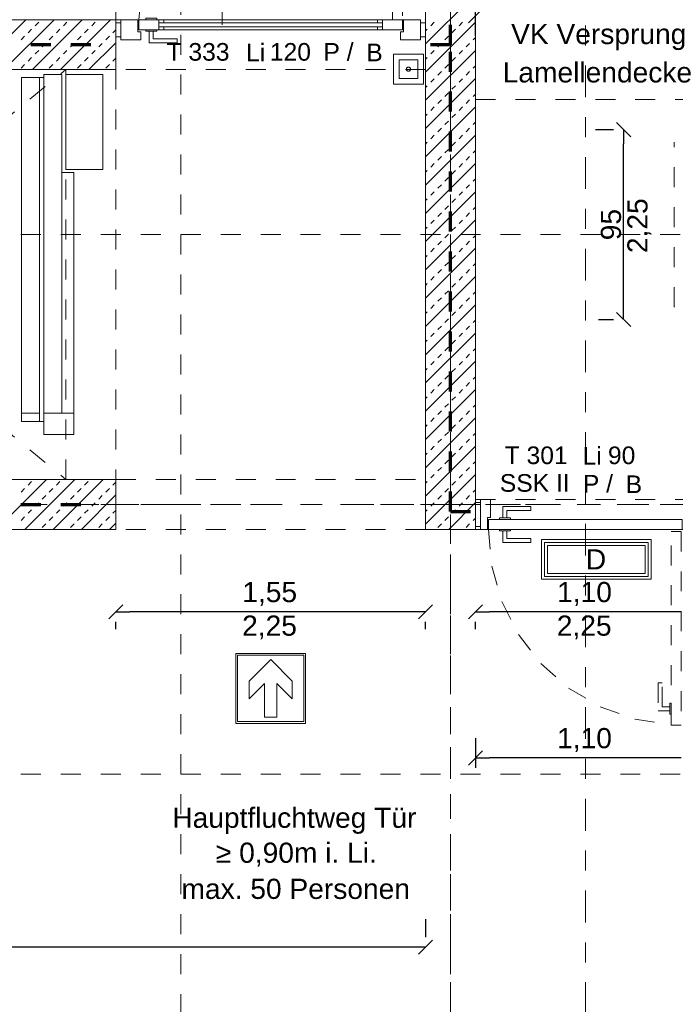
# Model space of a CAD drawing. Header units: metres. Extents: x -45.2 to 14.3, y -31.8 to 10.2.
# Tile 112 of 148: x -18.4 to -15.1, y -7.9 to -3. Entities that reach past the tile are written whole.
import ezdxf

# ---------------------------------------------------------------- set-up
doc = ezdxf.new("R2010")
doc.units = ezdxf.units.M
doc.header["$LTSCALE"] = 0.05
for name, pattern in [('Achsen 01', [5.291531, 3.175, -1.058062, 0.352704, -0.705764]), ('gestrichelt - 01', [2, 1, -1]), ('gestrichelt - 02', [4, 2, -2]), ('ISO-07 Punktiert', [0.889, 0.127, -0.762]), ('Raster 01', [2, 1, -1]), ('VW-01 Strichlinie kurz', [2, 1, -1])]:
    doc.linetypes.add(name, pattern=pattern)
doc.layers.get('0').update_dxf_attribs({"lineweight": 25})
for name, color, linetype, lineweight in [('013_Beton und Stahlbetonarbeiten-000 Unterzüge', 7, 'ISO-07 Punktiert', 13), ('013_Beton und Stahlbetonarbeiten-340 Innenwände', 7, 'Continuous', 18), ('027_Tischlerarbeiten-340 Innentüren', 7, 'Continuous', 9), ('031_Metallbauarbeiten-340 Innentüren _ Elemente', 7, 'Continuous', 9), ('039_Trockenbauarbeiten-000 Sturz', 7, 'ISO-07 Punktiert', 9), ('AV1-Brandschutzkonzept-Brandschutzkonzept', 7, 'Continuous', 5), ('AV1-Einrichtung Bemaßung', 7, 'Continuous', 9), ('AV1-Schnitt Achsen', 7, 'Achsen 01', 18), ('Keine', 7, 'Continuous', 9)]:
    doc.layers.add(name, color=color, linetype=linetype, lineweight=lineweight)
for name, color, linetype, lineweight, true_color in [('013_Beton und Stahlbetonarbeiten-350 Stahlbeton Treppe Ansicht', 7, 'Continuous', 9, 0xa6a6a6), ('027_Tischlerarbeiten-000 Versprung Akustikdecke', 7, 'gestrichelt - 01', 9, 0xa0a0a4), ('069_Aufzüge-allg.', 7, 'Continuous', 9, 0x777777), ('069_Aufzüge-Schaltschrank', 7, 'Continuous', 9, 0x777777), ('069_Aufzüge-Tür', 7, 'Continuous', 9, 0xaaaaaa), ('AV1-Achsen', 1, 'Achsen 01', 18, 0xff0000), ('AV1-Brandschutzkonzept-Anmerkung Text', 7, 'Continuous', 9, 0x599559), ('AV1-Raster', 7, 'Raster 01', 9, 0xa6a6a6)]:
    doc.layers.add(name, color=color, linetype=linetype, lineweight=lineweight, true_color=true_color)
doc.styles.add('Arial', font='arial.ttf')

msp = doc.modelspace()

# ---------------------------------------------------------------- linework, layer by layer
at = {"color": 0, "linetype": 'Continuous', "lineweight": 15}
for p, q in [((-16.1104, -2.9914), (-16.0396, -2.9207)), ((-15.3688, -3.4896), (-15.298, -3.5604)), ((-15.298, -4.5104), (-15.3688, -4.4396)), ((-17.9104, -5.9733), (-17.8396, -5.9026)), ((-16.2896, -5.9026), (-16.3604, -5.9733)), ((-16.1104, -5.9733), (-16.0396, -5.9026)), ((-16.1104, -6.7042), (-16.0396, -6.6335)), ((-16.2896, -7.5796), (-16.3604, -7.6503))]:
    msp.add_line(p, q, dxfattribs=at)
at = {"color": 0, "linetype": 'ByBlock', "lineweight": -2}
for p, q in [((-15.3334, -3.525), (-15.3334, -3.5957)), ((-15.3334, -4.475), (-15.3334, -4.4043)), ((-17.875, -5.938), (-17.8043, -5.938)), ((-16.325, -5.938), (-16.3957, -5.938)), ((-16.075, -5.938), (-16.0043, -5.938)), ((-16.075, -6.6689), (-16.0043, -6.6689)), ((-16.325, -7.615), (-16.3957, -7.615))]:
    msp.add_line(p, q, dxfattribs=at)
at = {"layer": '013_Beton und Stahlbetonarbeiten-000 Unterzüge', "linetype": 'VW-01 Strichlinie kurz'}
for points in [[(-17.875, -3.225), (-17.875, -2.975), (-16.325, -2.975), (-16.325, -3.225)], [(-18.125, -3.225), (-17.875, -3.225), (-17.875, -5.275), (-18.125, -5.275)], [(-16.325, -5.275), (-16.325, -5.525), (-17.875, -5.525), (-17.875, -5.275)]]:
    msp.add_lwpolyline(points, close=True, dxfattribs=at)
at = {"layer": '013_Beton und Stahlbetonarbeiten-340 Innenwände', "color": 251, "linetype": 'Continuous', "lineweight": 13, "true_color": 0x4c4c4c}
for p, q in [((-16.075, -2.8456), (-16.325, -3.0956)), ((-18.3257, -2.975), (-18.5757, -3.225)), ((-18.1843, -2.975), (-18.4343, -3.225)), ((-18.0429, -2.975), (-18.2929, -3.225)), ((-18.2787, -3.0052), (-18.261, -2.9875)), ((-17.9015, -2.975), (-18.1515, -3.225)), ((-18.1373, -3.0052), (-18.1196, -2.9875)), ((-17.9959, -3.0052), (-17.9782, -2.9875)), ((-16.075, -2.987), (-16.325, -3.237)), ((-16.2988, -3.0052), (-16.2811, -2.9875)), ((-16.1574, -3.0052), (-16.1397, -2.9875)), ((-18.3141, -3.0406), (-18.2964, -3.0229)), ((-18.1726, -3.0406), (-18.155, -3.0229)), ((-18.0312, -3.0406), (-18.0135, -3.0229)), ((-17.8898, -3.0406), (-17.875, -3.0258)), ((-16.325, -3.0314), (-16.3165, -3.0229)), ((-16.1927, -3.0406), (-16.1751, -3.0229)), ((-18.3494, -3.0759), (-18.3317, -3.0582)), ((-18.2434, -3.1113), (-18.2257, -3.0936)), ((-18.208, -3.0759), (-18.1903, -3.0582)), ((-18.1019, -3.1113), (-18.0843, -3.0936)), ((-18.0666, -3.0759), (-18.0489, -3.0582)), ((-17.875, -3.09), (-18.01, -3.225)), ((-17.9605, -3.1113), (-17.9428, -3.0936)), ((-17.9252, -3.0759), (-17.9075, -3.0582)), ((-16.2635, -3.1113), (-16.2458, -3.0936)), ((-16.2281, -3.0759), (-16.2104, -3.0582)), ((-16.122, -3.1113), (-16.1044, -3.0936)), ((-16.0867, -3.0759), (-16.075, -3.0642)), ((-18.2787, -3.1466), (-18.261, -3.1289)), ((-18.1373, -3.1466), (-18.1196, -3.1289)), ((-17.9959, -3.1466), (-17.9782, -3.1289)), ((-16.075, -3.1284), (-16.325, -3.3784)), ((-16.2988, -3.1466), (-16.2811, -3.1289)), ((-16.1574, -3.1466), (-16.1397, -3.1289)), ((-18.3494, -3.2173), (-18.3317, -3.1997)), ((-18.3141, -3.182), (-18.2964, -3.1643)), ((-18.208, -3.2173), (-18.1903, -3.1997)), ((-18.1726, -3.182), (-18.155, -3.1643)), ((-18.0666, -3.2173), (-18.0489, -3.1997)), ((-18.0312, -3.182), (-18.0135, -3.1643)), ((-17.9252, -3.2173), (-17.9075, -3.1997)), ((-17.8898, -3.182), (-17.875, -3.1672)), ((-16.325, -3.1728), (-16.3165, -3.1643)), ((-16.2281, -3.2173), (-16.2104, -3.1997)), ((-16.1927, -3.182), (-16.1751, -3.1643)), ((-16.2635, -3.2527), (-16.2458, -3.235)), ((-16.122, -3.2527), (-16.1044, -3.235)), ((-16.0867, -3.2173), (-16.075, -3.2057)), ((-16.075, -3.2699), (-16.325, -3.5199)), ((-16.2988, -3.288), (-16.2811, -3.2704)), ((-16.1574, -3.288), (-16.1397, -3.2704)), ((-16.325, -3.3142), (-16.3165, -3.3057)), ((-16.2281, -3.3588), (-16.2104, -3.3411)), ((-16.1927, -3.3234), (-16.1751, -3.3057)), ((-16.0867, -3.3588), (-16.075, -3.3471)), ((-16.2635, -3.3941), (-16.2458, -3.3764)), ((-16.122, -3.3941), (-16.1044, -3.3764)), ((-16.075, -3.4113), (-16.325, -3.6613)), ((-16.325, -3.4557), (-16.3165, -3.4471)), ((-16.2988, -3.4295), (-16.2811, -3.4118)), ((-16.1927, -3.4648), (-16.1751, -3.4471)), ((-16.1574, -3.4295), (-16.1397, -3.4118)), ((-16.2281, -3.5002), (-16.2104, -3.4825)), ((-16.0867, -3.5002), (-16.075, -3.4885)), ((-16.2635, -3.5355), (-16.2458, -3.5179)), ((-16.122, -3.5355), (-16.1044, -3.5179)), ((-16.075, -3.5527), (-16.325, -3.8027)), ((-16.325, -3.5971), (-16.3165, -3.5886)), ((-16.2988, -3.5709), (-16.2811, -3.5532)), ((-16.1927, -3.6062), (-16.1751, -3.5886)), ((-16.1574, -3.5709), (-16.1397, -3.5532)), ((-16.2281, -3.6416), (-16.2104, -3.6239)), ((-16.0867, -3.6416), (-16.075, -3.6299)), ((-16.075, -3.6941), (-16.325, -3.9441)), ((-16.2988, -3.7123), (-16.2811, -3.6946)), ((-16.2635, -3.677), (-16.2458, -3.6593)), ((-16.1574, -3.7123), (-16.1397, -3.6946)), ((-16.122, -3.677), (-16.1044, -3.6593)), ((-16.325, -3.7385), (-16.3165, -3.73)), ((-16.1927, -3.7477), (-16.1751, -3.73)), ((-16.2281, -3.783), (-16.2104, -3.7653)), ((-16.0867, -3.783), (-16.075, -3.7713)), ((-16.075, -3.8355), (-16.325, -4.0855)), ((-16.2988, -3.8537), (-16.2811, -3.8361)), ((-16.2635, -3.8184), (-16.2458, -3.8007)), ((-16.1574, -3.8537), (-16.1397, -3.8361)), ((-16.122, -3.8184), (-16.1044, -3.8007)), ((-16.325, -3.8799), (-16.3165, -3.8714)), ((-16.1927, -3.8891), (-16.1751, -3.8714)), ((-16.2281, -3.9244), (-16.2104, -3.9068)), ((-16.0867, -3.9244), (-16.075, -3.9128)), ((-16.075, -3.977), (-16.325, -4.227)), ((-16.2988, -3.9952), (-16.2811, -3.9775)), ((-16.2635, -3.9598), (-16.2458, -3.9421)), ((-16.1574, -3.9952), (-16.1397, -3.9775)), ((-16.122, -3.9598), (-16.1044, -3.9421)), ((-16.325, -4.0213), (-16.3165, -4.0128)), ((-16.1927, -4.0305), (-16.1751, -4.0128)), ((-16.2635, -4.1012), (-16.2458, -4.0835)), ((-16.2281, -4.0659), (-16.2104, -4.0482)), ((-16.122, -4.1012), (-16.1044, -4.0835)), ((-16.0867, -4.0659), (-16.075, -4.0542)), ((-16.075, -4.1184), (-16.325, -4.3684)), ((-16.2988, -4.1366), (-16.2811, -4.1189)), ((-16.1574, -4.1366), (-16.1397, -4.1189)), ((-16.325, -4.1628), (-16.3165, -4.1543)), ((-16.1927, -4.1719), (-16.1751, -4.1543)), ((-16.2635, -4.2426), (-16.2458, -4.225)), ((-16.2281, -4.2073), (-16.2104, -4.1896)), ((-16.122, -4.2426), (-16.1044, -4.225)), ((-16.0867, -4.2073), (-16.075, -4.1956)), ((-16.075, -4.2598), (-16.325, -4.5098)), ((-16.2988, -4.278), (-16.2811, -4.2603)), ((-16.1574, -4.278), (-16.1397, -4.2603)), ((-16.325, -4.3042), (-16.3165, -4.2957)), ((-16.2281, -4.3487), (-16.2104, -4.331)), ((-16.1927, -4.3134), (-16.1751, -4.2957)), ((-16.2635, -4.3841), (-16.2458, -4.3664)), ((-16.122, -4.3841), (-16.1044, -4.3664)), ((-16.0867, -4.3487), (-16.075, -4.337)), ((-16.075, -4.4012), (-16.325, -4.6512)), ((-16.2988, -4.4194), (-16.2811, -4.4017)), ((-16.1574, -4.4194), (-16.1397, -4.4017)), ((-16.325, -4.4456), (-16.3165, -4.4371)), ((-16.2281, -4.4901), (-16.2104, -4.4725)), ((-16.1927, -4.4548), (-16.1751, -4.4371)), ((-16.0867, -4.4901), (-16.075, -4.4784)), ((-16.2635, -4.5255), (-16.2458, -4.5078)), ((-16.122, -4.5255), (-16.1044, -4.5078)), ((-16.075, -4.5426), (-16.325, -4.7926)), ((-16.325, -4.587), (-16.3165, -4.5785)), ((-16.2988, -4.5608), (-16.2811, -4.5432)), ((-16.1927, -4.5962), (-16.1751, -4.5785)), ((-16.1574, -4.5608), (-16.1397, -4.5432)), ((-16.2281, -4.6315), (-16.2104, -4.6139)), ((-16.0867, -4.6315), (-16.075, -4.6199)), ((-16.2635, -4.6669), (-16.2458, -4.6492)), ((-16.122, -4.6669), (-16.1044, -4.6492)), ((-16.075, -4.6841), (-16.325, -4.9341)), ((-16.325, -4.7284), (-16.3165, -4.7199)), ((-16.2988, -4.7023), (-16.2811, -4.6846)), ((-16.1927, -4.7376), (-16.1751, -4.7199)), ((-16.1574, -4.7023), (-16.1397, -4.6846)), ((-16.2281, -4.773), (-16.2104, -4.7553)), ((-16.0867, -4.773), (-16.075, -4.7613)), ((-16.075, -4.8255), (-16.325, -5.0755)), ((-16.2988, -4.8437), (-16.2811, -4.826)), ((-16.2635, -4.8083), (-16.2458, -4.7906)), ((-16.1574, -4.8437), (-16.1397, -4.826)), ((-16.122, -4.8083), (-16.1044, -4.7906)), ((-16.325, -4.8699), (-16.3165, -4.8614)), ((-16.1927, -4.879), (-16.1751, -4.8614)), ((-16.2281, -4.9144), (-16.2104, -4.8967)), ((-16.0867, -4.9144), (-16.075, -4.9027)), ((-16.075, -4.9669), (-16.325, -5.2169)), ((-16.2988, -4.9851), (-16.2811, -4.9674)), ((-16.2635, -4.9497), (-16.2458, -4.9321)), ((-16.1574, -4.9851), (-16.1397, -4.9674)), ((-16.122, -4.9497), (-16.1044, -4.9321)), ((-16.325, -5.0113), (-16.3165, -5.0028)), ((-16.1927, -5.0205), (-16.1751, -5.0028)), ((-16.2635, -5.0912), (-16.2458, -5.0735)), ((-16.2281, -5.0558), (-16.2104, -5.0381)), ((-16.122, -5.0912), (-16.1044, -5.0735)), ((-16.0867, -5.0558), (-16.075, -5.0441)), ((-16.075, -5.1083), (-16.325, -5.3583)), ((-16.2988, -5.1265), (-16.2811, -5.1088)), ((-16.1574, -5.1265), (-16.1397, -5.1088)), ((-16.325, -5.1527), (-16.3165, -5.1442)), ((-16.1927, -5.1619), (-16.1751, -5.1442)), ((-16.2635, -5.2326), (-16.2458, -5.2149)), ((-16.2281, -5.1972), (-16.2104, -5.1796)), ((-16.122, -5.2326), (-16.1044, -5.2149)), ((-16.0867, -5.1972), (-16.075, -5.1856)), ((-16.075, -5.2498), (-16.325, -5.4998)), ((-16.2988, -5.2679), (-16.2811, -5.2503)), ((-16.1574, -5.2679), (-16.1397, -5.2503)), ((-18.2216, -5.275), (-18.4716, -5.525)), ((-18.0801, -5.275), (-18.3301, -5.525)), ((-18.3141, -5.3033), (-18.2964, -5.2856)), ((-17.9387, -5.275), (-18.1887, -5.525)), ((-18.1726, -5.3033), (-18.155, -5.2856)), ((-18.0312, -5.3033), (-18.0135, -5.2856)), ((-17.8898, -5.3033), (-17.875, -5.2885)), ((-16.325, -5.2941), (-16.3165, -5.2856)), ((-16.1927, -5.3033), (-16.1751, -5.2856)), ((-18.3494, -5.3387), (-18.3317, -5.321)), ((-18.2434, -5.374), (-18.2257, -5.3563)), ((-18.208, -5.3387), (-18.1903, -5.321)), ((-18.1019, -5.374), (-18.0843, -5.3563)), ((-18.0666, -5.3387), (-18.0489, -5.321)), ((-17.875, -5.3527), (-18.0473, -5.525)), ((-17.9605, -5.374), (-17.9428, -5.3563)), ((-17.9252, -5.3387), (-17.9075, -5.321)), ((-16.2635, -5.374), (-16.2458, -5.3563)), ((-16.2281, -5.3387), (-16.2104, -5.321)), ((-16.122, -5.374), (-16.1044, -5.3563)), ((-16.0867, -5.3387), (-16.075, -5.327)), ((-18.2787, -5.4094), (-18.261, -5.3917)), ((-18.1373, -5.4094), (-18.1196, -5.3917)), ((-17.9959, -5.4094), (-17.9782, -5.3917)), ((-16.2988, -5.4094), (-16.2811, -5.3917)), ((-16.075, -5.3912), (-16.2088, -5.525)), ((-16.1574, -5.4094), (-16.1397, -5.3917)), ((-18.3494, -5.4801), (-18.3317, -5.4624)), ((-18.3141, -5.4447), (-18.2964, -5.427)), ((-18.208, -5.4801), (-18.1903, -5.4624)), ((-18.1726, -5.4447), (-18.155, -5.427)), ((-18.0666, -5.4801), (-18.0489, -5.4624)), ((-18.0312, -5.4447), (-18.0135, -5.427)), ((-17.9252, -5.4801), (-17.9075, -5.4624)), ((-17.8898, -5.4447), (-17.875, -5.4299)), ((-16.325, -5.4356), (-16.3165, -5.427)), ((-16.2281, -5.4801), (-16.2104, -5.4624)), ((-16.1927, -5.4447), (-16.1751, -5.427)), ((-18.2434, -5.5154), (-18.2257, -5.4978)), ((-18.1019, -5.5154), (-18.0843, -5.4978)), ((-17.9605, -5.5154), (-17.9428, -5.4978)), ((-17.875, -5.4941), (-17.9059, -5.525)), ((-16.2635, -5.5154), (-16.2458, -5.4978)), ((-16.122, -5.5154), (-16.1044, -5.4978)), ((-16.0867, -5.4801), (-16.075, -5.4684))]:
    msp.add_line(p, q, dxfattribs=at)
at = {"layer": '013_Beton und Stahlbetonarbeiten-340 Innenwände'}
for points in [[(-20.625, -5.275), (-20.625, -3.225), (-17.875, -3.225), (-17.875, -2.975), (-22.825, -2.975), (-22.825, -0.125), (-23.075, -0.125), (-23.075, -3.725), (-22.825, -3.725), (-22.825, -3.225), (-20.875, -3.225), (-20.875, -5.525), (-17.875, -5.525), (-17.875, -5.275)], [(-16.325, -5.525), (-16.325, -0.125), (-16.075, -0.125), (-16.075, -5.525)]]:
    msp.add_lwpolyline(points, close=True, dxfattribs=at)
at = {"layer": '013_Beton und Stahlbetonarbeiten-350 Stahlbeton Treppe Ansicht', "color": 7, "linetype": 'Raster 01'}
msp.add_line((-17.875, -0.125), (-17.875, -2.975), dxfattribs=at)
at = {"layer": '027_Tischlerarbeiten-000 Versprung Akustikdecke'}
msp.add_line((-16.075, -3.375), (-14.975, -3.375), dxfattribs=at)
at = {"layer": '027_Tischlerarbeiten-340 Innentüren', "color": 8, "linetype": 'gestrichelt - 01', "true_color": 0x808080}
msp.add_line((-15.0803, -4.4125), (-15.0803, -3.5875), dxfattribs=at)
at = {"layer": '027_Tischlerarbeiten-340 Innentüren', "color": 8, "lineweight": 5, "true_color": 0x808080}
msp.add_lwpolyline([(-15.0797, -4.4105), (-15.0803, -4.4125), (-15.0808, -4.4105)], dxfattribs=at)
at = {"layer": '027_Tischlerarbeiten-340 Innentüren'}
for points in [[(-16.05, -5.39), (-16.05, -5.51), (-16.075, -5.51), (-16.075, -5.39)], [(-16.015, -5.525), (-16.015, -5.465), (-16, -5.465), (-16, -5.375), (-16.05, -5.375), (-16.05, -5.525)], [(-15.9375, -5.4675), (-15.9175, -5.4675), (-15.9175, -5.43), (-15.7975, -5.43), (-15.7975, -5.41), (-15.9375, -5.41)], [(-15.9, -5.4675), (-15.9, -5.475), (-15.955, -5.475), (-15.955, -5.4675)], [(-15.04, -5.525), (-16.01, -5.525), (-16.01, -5.475), (-15.04, -5.475)], [(-15.9, -5.525), (-15.9, -5.5325), (-15.955, -5.5325), (-15.955, -5.525)], [(-15.9375, -5.5325), (-15.9175, -5.5325), (-15.9175, -5.57), (-15.7975, -5.57), (-15.7975, -5.59), (-15.9375, -5.59)]]:
    msp.add_lwpolyline(points, close=True, dxfattribs=at)
at = {"layer": '027_Tischlerarbeiten-340 Innentüren', "color": 253, "linetype": 'gestrichelt - 01', "lineweight": 9, "true_color": 0xa6a6a6}
msp.add_lwpolyline([(-16.01, -5.525), (-15.9939, -5.7087), (-15.9435, -5.8861), (-15.8604, -6.0508), (-15.7478, -6.1968), (-15.6096, -6.319), (-15.4508, -6.4128), (-15.2772, -6.475), (-15.0949, -6.5033)], dxfattribs=at)
for points in [[(-15.045, -5.535), (-15.045, -6.505), (-15.095, -6.505), (-15.095, -5.535)], [(-15.1025, -6.4325), (-15.1025, -6.4125), (-15.14, -6.4125), (-15.14, -6.2925), (-15.16, -6.2925), (-15.16, -6.4325)], [(-15.1025, -6.395), (-15.095, -6.395), (-15.095, -6.45), (-15.1025, -6.45)]]:
    msp.add_lwpolyline(points, close=True, dxfattribs=at)
at = {"layer": '031_Metallbauarbeiten-340 Innentüren _ Elemente', "color": 253, "linetype": 'gestrichelt - 01', "lineweight": 9, "true_color": 0xa6a6a6}
msp.add_lwpolyline([(-16.49, -1.6559), (-16.7403, -1.6896), (-16.9796, -1.7703), (-17.1991, -1.8951), (-17.3909, -2.0595), (-17.5478, -2.2573), (-17.6642, -2.4814), (-17.7358, -2.7236), (-17.76, -2.975)], dxfattribs=at)
msp.add_lwpolyline([(-16.44, -2.975), (-16.49, -2.975), (-16.49, -1.655), (-16.44, -1.655)], close=True, dxfattribs=at)
at = {"layer": '031_Metallbauarbeiten-340 Innentüren _ Elemente'}
for points in [[(-17.875, -3.06), (-17.875, -2.99), (-17.85, -2.99), (-17.85, -3.06)], [(-17.765, -3.035), (-17.765, -2.975), (-17.85, -2.975), (-17.85, -3.075), (-17.75, -3.075), (-17.75, -3.035)], [(-17.76, -2.975), (-17.76, -3.025), (-17.635, -3.025), (-17.635, -3.01), (-17.66, -3.01), (-17.66, -2.99), (-17.635, -2.99), (-17.635, -2.975)], [(-17.725, -2.975), (-17.725, -2.9675), (-17.67, -2.9675), (-17.67, -2.975)], [(-17.66, -3.01), (-17.66, -2.99), (-16.54, -2.99), (-16.54, -3.01)], [(-16.44, -2.975), (-16.44, -3.025), (-16.565, -3.025), (-16.565, -3.01), (-16.54, -3.01), (-16.54, -2.99), (-16.565, -2.99), (-16.565, -2.975)], [(-16.435, -3.035), (-16.435, -2.975), (-16.35, -2.975), (-16.35, -3.075), (-16.45, -3.075), (-16.45, -3.035)], [(-16.35, -3.06), (-16.35, -2.99), (-16.325, -2.99), (-16.325, -3.06)], [(-17.725, -3.0325), (-17.725, -3.025), (-17.67, -3.025), (-17.67, -3.0325)], [(-17.7075, -3.0325), (-17.6875, -3.0325), (-17.6875, -3.07), (-17.5675, -3.07), (-17.5675, -3.09), (-17.7075, -3.09)]]:
    msp.add_lwpolyline(points, close=True, dxfattribs=at)
at = {"layer": '031_Metallbauarbeiten-340 Innentüren _ Elemente', "color": 253, "true_color": 0xa6a6a6}
msp.add_lwpolyline([(-17.66, -3.025), (-17.66, -2.975), (-16.54, -2.975), (-16.54, -3.025)], close=True, dxfattribs=at)
at = {"layer": '039_Trockenbauarbeiten-000 Sturz', "linetype": 'VW-01 Strichlinie kurz'}
msp.add_lwpolyline([(-14.975, -5.375), (-14.975, -5.525), (-16.075, -5.525), (-16.075, -5.375)], close=True, dxfattribs=at)
at = {"layer": '069_Aufzüge-allg.', "linetype": 'gestrichelt - 02'}
for p, q in [((-20.625, -3.225), (-18.125, -5.275)), ((-20.625, -5.275), (-18.125, -3.225))]:
    msp.add_line(p, q, dxfattribs=at)
at = {"layer": '069_Aufzüge-Schaltschrank', "lineweight": 18}
msp.add_lwpolyline([(-18.125, -3.2492), (-17.94, -3.2492), (-17.94, -3.725), (-18.125, -3.725)], close=True, dxfattribs=at)
at = {"layer": '069_Aufzüge-Tür', "lineweight": 18}
for p, q in [((-18.145, -3.7232), (-18.145, -4.9429)), ((-18.2575, -4.9429), (-18.3475, -4.9429)), ((-18.085, -4.9429), (-18.235, -4.9429))]:
    msp.add_line(p, q, dxfattribs=at)
at = {"layer": '069_Aufzüge-Tür', "color": 253, "true_color": 0xaaaaaa}
msp.add_lwpolyline([(-18.3475, -3.2646), (-18.235, -3.2646), (-18.235, -3.2492), (-18.145, -3.2492), (-18.145, -3.7388), (-18.085, -3.7388), (-18.085, -5.0502), (-18.235, -5.0502), (-18.235, -4.985), (-18.3475, -4.985)], close=True, dxfattribs=at)
at = {"layer": '069_Aufzüge-Tür', "lineweight": 18}
for points in [[(-18.235, -5.0502), (-18.235, -3.2492), (-18.145, -3.2492), (-18.145, -3.7389), (-18.085, -3.7389), (-18.085, -5.0502)], [(-18.3475, -3.2646), (-18.2575, -3.2646), (-18.2575, -4.985), (-18.3475, -4.985)]]:
    msp.add_lwpolyline(points, close=True, dxfattribs=at)
at = {"layer": 'AV1-Achsen'}
for p, q in [((-16.2, -26.5), (-16.2, 4.9)), ((-43.35, -5.4), (4.2, -5.4))]:
    msp.add_line(p, q, dxfattribs=at)
at = {"layer": 'AV1-Brandschutzkonzept-Brandschutzkonzept', "color": 14, "linetype": 'gestrichelt - 01', "lineweight": 70, "true_color": 0xaa0000}
for p, q in [((-16.2, -3.1), (-16.2, 0)), ((-18, -3.1), (-22.95, -3.1)), ((-16.2, -3.1), (-16.325, -3.1))]:
    msp.add_line(p, q, dxfattribs=at)
at = {"layer": 'AV1-Brandschutzkonzept-Brandschutzkonzept', "color": 40, "linetype": 'gestrichelt - 01', "lineweight": 70, "true_color": 0xffc000}
for q in [(-16.2, -3.1), (-16, -5.4351)]:
    msp.add_line((-16.2, -5.4351), q, dxfattribs=at)
at = {"layer": 'AV1-Brandschutzkonzept-Brandschutzkonzept', "color": 220, "linetype": 'gestrichelt - 01', "lineweight": 70, "true_color": 0xff00bc}
msp.add_line((-20.75, -5.4), (-17.9891, -5.4), dxfattribs=at)
at = {"layer": 'AV1-Brandschutzkonzept-Brandschutzkonzept', "color": 1, "true_color": 0xff0000}
for points in [[(-16.4856, -3.2976), (-16.3355, -3.2976), (-16.3355, -3.1475), (-16.4856, -3.1475)], [(-16.4574, -3.2695), (-16.3636, -3.2695), (-16.3636, -3.1757), (-16.4574, -3.1757)]]:
    msp.add_lwpolyline(points, close=True, dxfattribs=at)
at = {"layer": 'AV1-Brandschutzkonzept-Brandschutzkonzept', "color": 1, "lineweight": 5, "true_color": 0xff0000}
msp.add_lwpolyline([(-16.421, -3.2226), (-16.4209, -3.2244), (-16.4204, -3.2261), (-16.4196, -3.2278), (-16.4186, -3.2293), (-16.4173, -3.2306), (-16.4158, -3.2317), (-16.4141, -3.2324), (-16.4124, -3.2329), (-16.4105, -3.2331), (-16.4105, -3.2331), (-16.4087, -3.2329), (-16.4069, -3.2324), (-16.4053, -3.2317), (-16.4038, -3.2306), (-16.4025, -3.2293), (-16.4014, -3.2278), (-16.4007, -3.2261), (-16.4002, -3.2244), (-16.4, -3.2226), (-16.4, -3.2226), (-16.4002, -3.2207), (-16.4007, -3.219), (-16.4014, -3.2173), (-16.4025, -3.2158), (-16.4038, -3.2145), (-16.4053, -3.2135), (-16.4069, -3.2127), (-16.4087, -3.2122), (-16.4105, -3.2121), (-16.4105, -3.2121), (-16.4124, -3.2122), (-16.4141, -3.2127), (-16.4158, -3.2135), (-16.4173, -3.2145), (-16.4186, -3.2158), (-16.4196, -3.2173), (-16.4204, -3.219), (-16.4209, -3.2207)], close=True, dxfattribs=at)
at = {"layer": 'AV1-Brandschutzkonzept-Brandschutzkonzept', "color": 7, "linetype": 'Continuous'}
msp.add_lwpolyline([(-15.745, -5.575), (-15.745, -5.775), (-15.195, -5.775), (-15.195, -5.575)], close=True, dxfattribs=at)
at = {"layer": 'AV1-Brandschutzkonzept-Brandschutzkonzept', "color": 12, "linetype": 'Continuous', "true_color": 0xdd0000}
for points in [[(-15.73, -5.59), (-15.21, -5.59), (-15.21, -5.76), (-15.73, -5.76)], [(-15.225, -5.745), (-15.225, -5.605), (-15.715, -5.605), (-15.715, -5.745)]]:
    msp.add_lwpolyline(points, close=True, dxfattribs=at)
at = {"layer": 'AV1-Einrichtung Bemaßung', "color": 0, "lineweight": -2}
for p, q in [((-16.075, -3.056), (-16.075, -2.906)), ((-15.475, -3.525), (-15.3834, -3.525)), ((-15.3334, -4.4043), (-15.3334, -3.5957)), ((-15.46, -4.475), (-15.3834, -4.475)), ((-16.3957, -5.938), (-17.8043, -5.938)), ((-15.0457, -5.938), (-16.0043, -5.938)), ((-15.0457, -5.938), (-15.1164, -5.938)), ((-17.875, -6.025), (-17.875, -5.988)), ((-16.325, -6.025), (-16.325, -5.988)), ((-16.075, -6.025), (-16.075, -5.988)), ((-16.075, -6.5689), (-16.075, -6.7189)), ((-15.0457, -6.6689), (-16.0043, -6.6689)), ((-16.325, -7.475), (-16.325, -7.565)), ((-16.3957, -7.615), (-22.7543, -7.615))]:
    msp.add_line(p, q, dxfattribs=at)
at = {"layer": 'AV1-Raster'}
for p, q in [((-17.55, -22.95), (-17.55, 1.35)), ((-16.2, -22.95), (-16.2, 1.35)), ((1.35, -4.05), (-40.5, -4.05)), ((1.35, -5.4), (-40.5, -5.4)), ((1.35, -6.75), (-40.5, -6.75))]:
    msp.add_line(p, q, dxfattribs=at)
at = {"layer": 'AV1-Schnitt Achsen'}
msp.add_line((-15.525, -26.3), (-15.525, 4.7), dxfattribs=at)
at = {"layer": 'Defpoints', "color": 0, "lineweight": 0}
for p, q in [((-17.875, -3.225), (-17.875, -3.225)), ((-17.875, -3.225), (-17.875, -3.225)), ((-15.3334, -3.525), (-15.3334, -3.525)), ((-17.875, -5.525), (-17.875, -5.525)), ((-16.325, -5.525), (-16.325, -5.525)), ((-16.075, -5.525), (-16.075, -5.525)), ((-16.075, -5.525), (-16.075, -5.525)), ((-16.075, -5.525), (-16.075, -5.525)), ((-17.875, -5.938), (-17.875, -5.938)), ((-16.075, -5.938), (-16.075, -5.938)), ((-16.075, -6.6689), (-16.075, -6.6689))]:
    msp.add_line(p, q, dxfattribs=at)
at = {"layer": 'Keine', "color": 7, "linetype": 'Continuous', "lineweight": 13}
msp.add_line((-17.343, -2.4), (-17.343, -3), dxfattribs=at)
at = {"layer": 'Keine', "color": 7, "linetype": 'Continuous'}
msp.add_lwpolyline([(-17.2751, -6.4955), (-17.2751, -6.1453), (-16.9249, -6.1453), (-16.9249, -6.4955)], close=True, dxfattribs=at)
at = {"layer": 'Keine', "color": 106, "linetype": 'Continuous', "true_color": 0x008011}
msp.add_lwpolyline([(-17.2663, -6.4867), (-17.2663, -6.1541), (-16.9337, -6.1541), (-16.9337, -6.4867)], close=True, dxfattribs=at)
at = {"layer": 'Keine', "color": 255, "linetype": 'Continuous'}
msp.add_lwpolyline([(-17.0692, -6.2962), (-16.9918, -6.3736), (-16.9918, -6.2847), (-17.1, -6.1765), (-17.2082, -6.2847), (-17.2082, -6.3736), (-17.1308, -6.2962), (-17.1308, -6.4643), (-17.0692, -6.4643)], close=True, dxfattribs=at)

# ---------------------------------------------------------------- texts
at = {"layer": '027_Tischlerarbeiten-000 Versprung Akustikdecke', "char_height": 0.100872, "attachment_point": 7, "style": 'Arial'}
for s, insert in [('VK Versprung', (-15.8967, -3.1275)), ('Lamellendecke', (-15.9387, -3.2904))]:
    msp.add_mtext(s, dxfattribs=dict(at, insert=insert))
at = {"layer": '031_Metallbauarbeiten-340 Innentüren _ Elemente', "char_height": 0.08826, "attachment_point": 7, "style": 'Arial'}
for s, insert in [('T 333', (-17.6212, -3.1814)), ('Li', (-17.223, -3.183)), ('120', (-17.1041, -3.1814)), ('T 301', (-15.9289, -5.1998)), ('Li', (-15.5392, -5.2014)), ('90', (-15.412, -5.1999))]:
    msp.add_mtext(s, dxfattribs=dict(at, insert=insert))
at = {"layer": '031_Metallbauarbeiten-340 Innentüren _ Elemente', "color": 12, "true_color": 0xdd0000, "attachment_point": 7, "style": 'Arial'}
for s, insert, char_height in [('P /', (-16.8359, -3.1814), 0.08826), ('B', (-16.6216, -3.183), 0.0883), ('P /', (-15.5375, -5.3419), 0.08826), ('B', (-15.3232, -5.3434), 0.0883)]:
    msp.add_mtext(s, dxfattribs=dict(at, insert=insert, char_height=char_height))
at = {"layer": '031_Metallbauarbeiten-340 Innentüren _ Elemente', "color": 7, "insert": (-15.9531, -5.3382), "char_height": 0.08826, "attachment_point": 7, "style": 'Arial'}
msp.add_mtext('SSK II', dxfattribs=at)
at = {"layer": 'AV1-Brandschutzkonzept-Anmerkung Text', "char_height": 0.100872, "attachment_point": 7, "style": 'Arial'}
for s, insert in [('Hauptfluchtweg Tür', (-17.5923, -7.0487)), ('≥ 0,90m i. Li.', (-17.3742, -7.212)), ('max. 50 Personen', (-17.5464, -7.3754))]:
    msp.add_mtext(s, dxfattribs=dict(at, insert=insert))
at = {"layer": 'AV1-Brandschutzkonzept-Brandschutzkonzept', "color": 12, "true_color": 0xdd0000, "insert": (-15.5226, -5.7254), "char_height": 0.1009, "attachment_point": 7, "style": 'Arial'}
msp.add_mtext('D', dxfattribs=at)
at = {"layer": 'AV1-Einrichtung Bemaßung', "insert": (-15.1953, -4.1429), "char_height": 0.10087, "attachment_point": 7, "rotation": 90, "style": 'Arial'}
msp.add_mtext('2,25', dxfattribs=at)
at = {"layer": 'AV1-Einrichtung Bemaßung', "color": 0, "insert": (-15.3453, -4.0785), "char_height": 0.10087, "attachment_point": 7, "rotation": 90, "style": 'Arial'}
msp.add_mtext('95', dxfattribs=at)
at = {"layer": 'AV1-Einrichtung Bemaßung', "color": 0, "char_height": 0.10087, "attachment_point": 7, "style": 'Arial'}
for s, insert in [('1,55', (-17.242, -5.9078)), ('1,10', (-15.6664, -5.9078)), ('1,10', (-15.6664, -6.6387))]:
    msp.add_mtext(s, dxfattribs=dict(at, insert=insert))
at = {"layer": 'AV1-Einrichtung Bemaßung', "char_height": 0.10087, "attachment_point": 7, "style": 'Arial'}
for insert in [(-17.2429, -6.0758), (-15.6679, -6.0758)]:
    msp.add_mtext('2,25', dxfattribs=dict(at, insert=insert))

doc.saveas('drawing.dxf')
